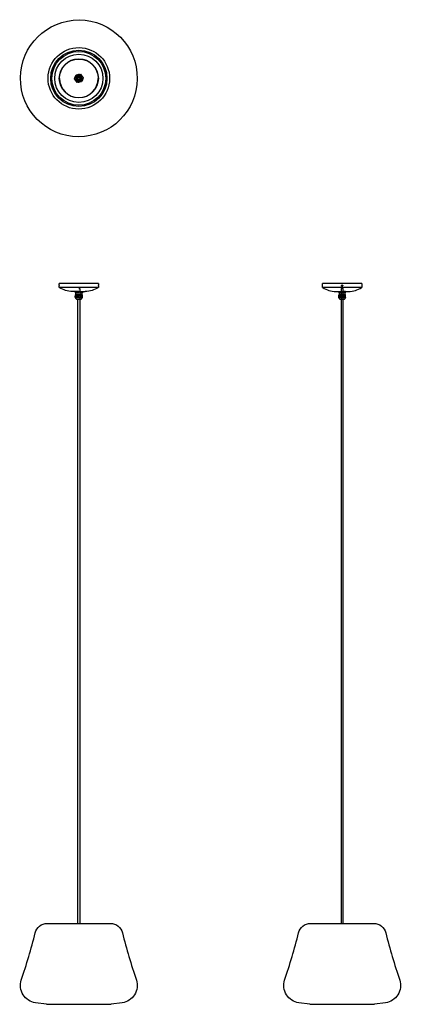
# Model space of a CAD drawing. Extents: x -2 to 1184, y 0 to 3058.
import ezdxf

# ---------------------------------------------------------------- set-up
doc = ezdxf.new("R2010")
doc.units = 0
doc.header["$MEASUREMENT"] = 0
doc.layers.add('MAKE2D$VISIBILE$CURVE', color=7, linetype='CONTINUOUS')

msp = doc.modelspace()

# ---------------------------------------------------------------- linework, layer by layer
at = {"layer": 'MAKE2D$VISIBILE$CURVE', "color": 7}
for p, q in [((120.8, 2876), (120.8, 2873.9)), ((121.5, 2875.1), (121.5, 2876)), ((121.5, 2874.6), (121.5, 2875.1)), ((167.7, 2874.6), (170.5, 2880.9)), ((170.5, 2880.9), (173.3, 2887.3)), ((173.3, 2887.3), (180.2, 2888)), ((180.2, 2888), (187.1, 2888.7)), ((187.1, 2888.7), (191.2, 2883.1)), ((191.2, 2883.1), (195.2, 2877.4)), ((195.2, 2877.4), (192.4, 2871.1)), ((241.5, 2875.1), (241.4, 2873.9)), ((241.5, 2876), (241.5, 2875.4)), ((242.1, 2874.5), (242.2, 2875.1)), ((242.2, 2875.2), (242.2, 2876)), ((171.7, 2869), (167.7, 2874.6)), ((175.8, 2863.4), (171.7, 2869)), ((182.7, 2864.1), (175.8, 2863.4)), ((189.6, 2864.8), (182.7, 2864.1)), ((192.4, 2871.1), (189.6, 2864.8)), ((242.2, 2239.1), (120.8, 2239.1)), ((120.8, 2234.2), (120.8, 2239.1)), ((120.8, 2234.2), (120.8, 2232.1)), ((242.1, 2232.1), (242.2, 2234.2)), ((242.2, 2239.1), (242.2, 2234.2)), ((939.1, 2226.7), (939.1, 2239.1)), ((999.8, 2239.1), (939.1, 2239.1)), ((1060.5, 2239.1), (999.8, 2239.1)), ((1060.5, 2239.1), (1060.5, 2226.7)), ((120.8, 2230), (120.8, 2232.1)), ((120.8, 2226.7), (120.8, 2230)), ((181.5, 2226.7), (120.8, 2226.7)), ((178.2, 2214.1), (161.5, 2214.1)), ((170.4, 2213), (170.4, 2210.3)), ((171.5, 2213.9), (172, 2213.9)), ((171.5, 2213.1), (172.8, 2213.1)), ((172.2, 2209.6), (171.5, 2209.6)), ((171.6, 2200.1), (171.6, 2203.8)), ((171.6, 2203), (172.8, 2203)), ((171.6, 2201.5), (171.6, 2203)), ((172.8, 2202.8), (171.6, 2202.8)), ((171.6, 2201.7), (171.6, 2202.8)), ((171.6, 2202.6), (171.7, 2202.6)), ((171.6, 2202.3), (171.6, 2202.6)), ((171.6, 2202.6), (171.6, 2202.3)), ((171.6, 2202.6), (171.6, 2202.6)), ((171.6, 2201.7), (171.6, 2202.6)), ((171.6, 2202.3), (171.6, 2202.3)), ((171.6, 2202.2), (171.6, 2201.7)), ((171.6, 2202.2), (171.6, 2202.2)), ((171.6, 2201.9), (171.6, 2202.2)), ((171.7, 2201.9), (171.6, 2201.9)), ((171.7, 2202.6), (171.7, 2202)), ((171.7, 2202.6), (171.7, 2202.6)), ((171.7, 2201.9), (171.7, 2202.6)), ((171.7, 2202.6), (171.7, 2201.9)), ((171.7, 2202), (171.8, 2202)), ((171.8, 2201.9), (171.7, 2201.9)), ((171.8, 2202.6), (171.8, 2202.6)), ((171.8, 2201.9), (171.8, 2202.6)), ((171.8, 2202.6), (172.1, 2202.6)), ((171.8, 2201.9), (171.8, 2202.6)), ((171.8, 2202), (171.8, 2202.6)), ((171.8, 2202.6), (171.8, 2201.9)), ((171.9, 2201.9), (171.8, 2201.9)), ((171.9, 2204.1), (172.3, 2204.1)), ((171.9, 2202.5), (171.9, 2202.5)), ((171.9, 2201.9), (171.9, 2202.5)), ((171.9, 2202.5), (171.9, 2201.9)), ((172, 2201.9), (171.9, 2201.9)), ((172, 2213.9), (178.2, 2213.9)), ((172, 2202.5), (172, 2201.9)), ((172, 2202.5), (172, 2202.5)), ((172, 2201.9), (172, 2202.5)), ((172.1, 2201.9), (172, 2201.9)), ((172.1, 2202.6), (172.5, 2202.6)), ((172.1, 2202.6), (172.1, 2201.9)), ((172.1, 2201.9), (172.1, 2202.6)), ((172.2, 2201.9), (172.1, 2201.9)), ((172.2, 2204.1), (172.2, 2209.6)), ((172.2, 2202.8), (172.2, 2203)), ((172.2, 2202.5), (172.2, 2202.6)), ((172.2, 2202.5), (172.2, 2201.9)), ((172.2, 2202.5), (172.5, 2202.5)), ((172.3, 2202.5), (172.2, 2202.5)), ((172.3, 2204.1), (190.8, 2204.1)), ((172.3, 2201.9), (172.3, 2202.5)), ((172.4, 2201.9), (172.3, 2201.9)), ((172.4, 2202.5), (172.4, 2201.9)), ((172.4, 2201.9), (172.4, 2202.5)), ((172.4, 2202.5), (172.4, 2202.5)), ((172.5, 2201.9), (172.4, 2201.9)), ((172.5, 2202.6), (172.5, 2201.9)), ((172.6, 2201.9), (172.6, 2202.6)), ((172.6, 2202.6), (172.7, 2202.6)), ((172.6, 2202.5), (172.9, 2202.5)), ((172.7, 2201.9), (172.6, 2201.9)), ((172.7, 2202.6), (172.7, 2202.5)), ((172.7, 2202.5), (172.7, 2202.3)), ((172.7, 2202.5), (172.7, 2202.5)), ((172.7, 2202.3), (172.7, 2202.2)), ((172.7, 2202.3), (172.7, 2202.3)), ((172.7, 2202.2), (172.7, 2202)), ((172.7, 2202.2), (172.7, 2202.2)), ((172.7, 2202), (172.7, 2202)), ((172.7, 2202), (172.7, 2201.9)), ((172.8, 2213.1), (178.2, 2213.1)), ((172.8, 2209.6), (181.5, 2209.6)), ((172.8, 2203.5), (172.9, 2203.5)), ((172.8, 2203), (172.8, 2203.5)), ((172.8, 2201.9), (172.8, 2202.8)), ((173, 2201.9), (172.8, 2201.9)), ((172.9, 2203.5), (172.9, 2203)), ((172.9, 2203), (173, 2203)), ((172.9, 2202.8), (172.9, 2202)), ((173, 2202.8), (172.9, 2202.8)), ((172.9, 2202), (173, 2202)), ((173, 2202), (173, 2201.9)), ((173.2, 2202.5), (173.4, 2202.5)), ((175.2, 2213), (175.2, 2210.3)), ((176.6, 2213), (175.2, 2213)), ((176.6, 2210.3), (175.2, 2210.3)), ((178.2, 2213.1), (176.6, 2213)), ((176.6, 2213), (176.6, 2210.3)), ((178.2, 2213.9), (178.2, 2214.1)), ((181.5, 2214.1), (178.2, 2214.1)), ((178.2, 2213.9), (184.8, 2213.9)), ((178.2, 2213.1), (178.2, 2213.1)), ((178.6, 2202.5), (178.8, 2202.5)), ((181.5, 2203), (179.2, 2203)), ((183.3, 2202.8), (179.2, 2202.8)), ((179.3, 2201.7), (179.3, 2202.6)), ((179.3, 2202.6), (179.5, 2202.6)), ((179.3, 2202.5), (179.5, 2202.5)), ((179.5, 2202.6), (179.5, 2202.3)), ((179.5, 2202.3), (179.6, 2202.3)), ((179.6, 2202.2), (179.5, 2202.2)), ((179.5, 2201.7), (179.5, 2202.2)), ((179.6, 2202.3), (179.6, 2202.6)), ((179.6, 2202.6), (179.8, 2202.6)), ((179.6, 2202.5), (179.8, 2202.5)), ((179.6, 2201.9), (179.6, 2202.2)), ((179.8, 2201.9), (179.6, 2201.9)), ((179.8, 2202.6), (179.8, 2201.9)), ((180, 2201.9), (180, 2202.6)), ((180, 2202.6), (180.2, 2202.6)), ((180, 2202.5), (180.2, 2202.5)), ((180.5, 2201.9), (180, 2201.9)), ((180.2, 2202.6), (180.2, 2202)), ((180.2, 2202), (180.3, 2202)), ((180.3, 2202), (180.3, 2202.6)), ((180.3, 2202.6), (180.5, 2202.6)), ((180.3, 2202.5), (180.5, 2202.5)), ((180.5, 2202.6), (180.5, 2201.9)), ((180.7, 2201.9), (180.7, 2202.6)), ((180.7, 2202.6), (181.6, 2202.6)), ((180.7, 2202.5), (181.5, 2202.5)), ((180.9, 2201.9), (180.7, 2201.9)), ((180.9, 2202.5), (180.9, 2201.9)), ((181, 2202.5), (180.9, 2202.5)), ((181, 2201.9), (181, 2202.5)), ((181.3, 2201.9), (181, 2201.9)), ((181.3, 2202.5), (181.3, 2201.9)), ((181.4, 2202.5), (181.3, 2202.5)), ((181.4, 2201.9), (181.4, 2202.5)), ((181.6, 2201.9), (181.4, 2201.9)), ((242.2, 2226.7), (181.5, 2226.7)), ((184.8, 2223.1), (181.5, 2223.1)), ((181.5, 2223.1), (184.8, 2223.1)), ((181.5, 2214.1), (184.8, 2214.1)), ((181.5, 2213.1), (190.1, 2213.1)), ((181.5, 2203), (183.3, 2203)), ((181.5, 2202.5), (181.6, 2202.5)), ((181.6, 2202.6), (181.6, 2201.9)), ((181.8, 2201.9), (181.8, 2202.6)), ((181.8, 2202.6), (182.7, 2202.6)), ((181.8, 2202.5), (182.7, 2202.5)), ((182, 2201.9), (181.8, 2201.9)), ((182, 2202.5), (182, 2201.9)), ((182.1, 2202.5), (182, 2202.5)), ((182.1, 2201.9), (182.1, 2202.5)), ((182.3, 2201.9), (182.1, 2201.9)), ((182.3, 2202.5), (182.3, 2201.9)), ((182.5, 2202.5), (182.3, 2202.5)), ((182.5, 2201.9), (182.5, 2202.5)), ((182.7, 2201.9), (182.5, 2201.9)), ((182.7, 2202.6), (182.7, 2201.9)), ((182.8, 2201.9), (182.8, 2202.6)), ((182.8, 2202.6), (183.2, 2202.6)), ((182.8, 2202.5), (183.6, 2202.5)), ((183.2, 2201.9), (182.8, 2201.9)), ((183.1, 2202.5), (183.1, 2202.3)), ((183.2, 2202.5), (183.1, 2202.5)), ((183.1, 2202.3), (183.2, 2202.3)), ((183.1, 2202.2), (183.1, 2202)), ((183.2, 2202.2), (183.1, 2202.2)), ((183.1, 2202), (183.2, 2202)), ((183.2, 2202.6), (183.2, 2202.5)), ((183.2, 2202.3), (183.2, 2202.2)), ((183.2, 2202), (183.2, 2201.9)), ((183.3, 2203.5), (183.6, 2203.5)), ((183.3, 2203), (183.3, 2203.5)), ((183.3, 2201.9), (183.3, 2202.8)), ((183.7, 2201.9), (183.3, 2201.9)), ((183.6, 2203.5), (183.6, 2203)), ((183.6, 2203), (183.7, 2203)), ((183.6, 2202.8), (183.6, 2202)), ((183.7, 2202.8), (183.6, 2202.8)), ((183.6, 2202), (183.7, 2202)), ((183.7, 2202), (183.7, 2201.9)), ((184.2, 2202.5), (184.4, 2202.5)), ((184.8, 2223.1), (184.8, 251.5)), ((184.8, 2214.1), (201.5, 2214.1)), ((184.8, 2213.9), (191.5, 2213.9)), ((184.8, 2209.9), (186.3, 2210.3)), ((187.7, 2213), (186.3, 2213)), ((186.3, 2213), (186.3, 2210.3)), ((186.3, 2210.3), (187.7, 2210.3)), ((187.7, 2213), (187.7, 2210.3)), ((189.7, 2202.8), (189.8, 2202.8)), ((190, 2202.8), (189.8, 2202.8)), ((190, 2203), (191.3, 2203)), ((191.3, 2202.8), (190, 2202.8)), ((190, 2201.7), (190, 2202.6)), ((190, 2202.6), (190.1, 2202.6)), ((190, 2202.5), (190.1, 2202.5)), ((190.1, 2213.1), (191.5, 2213.1)), ((190.8, 2209.6), (190.1, 2209.6)), ((190.1, 2202.3), (190.1, 2202.6)), ((190.1, 2202.6), (190.1, 2202.3)), ((190.1, 2202.6), (190.3, 2202.6)), ((190.1, 2202.5), (190.3, 2202.5)), ((190.1, 2202.3), (190.1, 2202.3)), ((190.1, 2202.2), (190.1, 2201.7)), ((190.1, 2202.2), (190.1, 2202.2)), ((190.1, 2201.9), (190.1, 2202.2)), ((190.3, 2201.9), (190.1, 2201.9)), ((190.3, 2201.9), (190.3, 2202.6)), ((190.3, 2202.6), (190.3, 2201.9)), ((190.3, 2202.6), (190.4, 2202.6)), ((190.3, 2202.5), (190.4, 2202.5)), ((190.6, 2201.9), (190.3, 2201.9)), ((190.4, 2202.6), (190.4, 2202)), ((190.4, 2202), (190.5, 2202)), ((190.5, 2202), (190.5, 2202.6)), ((190.5, 2202.6), (190.6, 2202.6)), ((190.5, 2202.5), (190.6, 2202.5)), ((190.6, 2202.6), (190.9, 2202.6)), ((190.6, 2201.9), (190.6, 2202.6)), ((190.6, 2202.6), (190.6, 2201.9)), ((190.6, 2202.5), (190.8, 2202.5)), ((190.7, 2201.9), (190.6, 2201.9)), ((190.7, 2201.9), (190.7, 2202.5)), ((190.7, 2202.5), (190.7, 2201.9)), ((190.7, 2202.5), (190.7, 2202.5)), ((190.8, 2201.9), (190.7, 2201.9)), ((191.5, 2209.6), (190.8, 2209.6)), ((190.8, 2209.6), (190.8, 2204.1)), ((190.8, 2204.1), (191.1, 2204.1)), ((190.8, 2203), (190.8, 2202.8)), ((190.8, 2202.6), (190.8, 2202.5)), ((190.8, 2202.5), (190.8, 2201.9)), ((190.9, 2202.5), (190.8, 2202.5)), ((190.9, 2202.6), (190.9, 2201.9)), ((190.9, 2201.9), (190.9, 2202.5)), ((190.9, 2201.9), (190.9, 2201.9)), ((191, 2202.6), (191.2, 2202.6)), ((191, 2201.9), (191, 2202.6)), ((191, 2202.5), (191, 2201.9)), ((191.1, 2202.5), (191, 2202.5)), ((191, 2201.9), (191, 2201.9)), ((191.1, 2201.9), (191.1, 2202.5)), ((191.1, 2202.5), (191.1, 2201.9)), ((191.1, 2202.5), (191.1, 2202.5)), ((191.1, 2201.9), (191.1, 2202.5)), ((191.1, 2201.9), (191.1, 2201.9)), ((191.2, 2201.9), (191.1, 2201.9)), ((191.2, 2202.6), (191.3, 2202.6)), ((191.2, 2201.9), (191.2, 2202.6)), ((191.2, 2202.6), (191.2, 2201.9)), ((191.2, 2202.5), (191.2, 2202.3)), ((191.3, 2202.5), (191.2, 2202.5)), ((191.2, 2202.3), (191.3, 2202.3)), ((191.2, 2202.2), (191.2, 2202)), ((191.3, 2202.2), (191.2, 2202.2)), ((191.2, 2202), (191.3, 2202)), ((191.3, 2201.9), (191.2, 2201.9)), ((191.3, 2203.5), (191.3, 2203)), ((191.3, 2203.5), (191.3, 2203.5)), ((191.3, 2203), (191.3, 2203.5)), ((191.3, 2203), (191.3, 2201.5)), ((191.3, 2203), (191.3, 2203)), ((191.3, 2202.8), (191.3, 2202)), ((191.3, 2202.8), (191.3, 2202.8)), ((191.3, 2201.7), (191.3, 2202.8)), ((191.3, 2201.9), (191.3, 2202.8)), ((191.3, 2202.6), (191.3, 2202.5)), ((191.3, 2202.3), (191.3, 2202.2)), ((191.3, 2202), (191.3, 2201.9)), ((191.3, 2202), (191.3, 2201.9)), ((191.3, 2202), (191.3, 2202)), ((191.3, 2201.9), (191.3, 2201.9)), ((191.4, 2203.8), (191.4, 2200.1)), ((192.6, 2210.3), (191.5, 2209.6)), ((192.6, 2213), (192.5, 2213)), ((192.5, 2213), (192.5, 2210.3)), ((192.5, 2213), (192.6, 2213)), ((192.5, 2210.3), (192.6, 2210.3)), ((192.6, 2213), (192.6, 2210.3)), ((242.1, 2232.1), (242.2, 2230)), ((242.2, 2230), (242.2, 2226.7)), ((999.8, 2226.7), (939.1, 2226.7)), ((979.8, 2214.1), (996.5, 2214.1)), ((989.8, 2213.9), (996.5, 2213.9)), ((989.8, 2213.1), (994.8, 2213.1)), ((989.8, 2213.1), (989.8, 2213)), ((990.6, 2213), (989.8, 2213)), ((989.8, 2213), (989.8, 2210.3)), ((989.8, 2209.6), (989.8, 2210.3)), ((989.8, 2210.3), (990.6, 2210.3)), ((990.5, 2209.6), (989.8, 2209.6)), ((996.8, 2203.8), (989.9, 2203.8)), ((989.9, 2203.8), (989.9, 2203)), ((989.9, 2203), (990.1, 2203)), ((990.1, 2202.8), (989.9, 2202.8)), ((989.9, 2202.6), (989.9, 2202.8)), ((989.9, 2202.6), (989.9, 2201.9)), ((989.9, 2202.6), (990, 2202.6)), ((989.9, 2202.6), (989.9, 2202.6)), ((989.9, 2202.6), (989.9, 2202.6)), ((989.9, 2201.9), (989.9, 2202.6)), ((989.9, 2201.9), (989.9, 2202.6)), ((989.9, 2202.5), (989.9, 2202.5)), ((989.9, 2202.5), (989.9, 2202.5)), ((989.9, 2201.9), (989.9, 2202.5)), ((989.9, 2202.5), (989.9, 2202.5)), ((989.9, 2201.9), (989.9, 2202.5)), ((989.9, 2202.5), (989.9, 2201.9)), ((989.9, 2201.9), (989.9, 2202.5)), ((989.9, 2202.5), (989.9, 2201.9)), ((989.9, 2202.5), (989.9, 2201.9)), ((989.9, 2201.9), (989.9, 2201.9)), ((990, 2201.9), (989.9, 2201.9)), ((989.9, 2201.9), (989.9, 2201.9)), ((989.9, 2201.7), (989.9, 2201.9)), ((989.9, 2201.9), (989.9, 2201.9)), ((989.9, 2201.9), (989.9, 2201.9)), ((989.9, 2201.9), (989.9, 2201.9)), ((990, 2202.6), (990.1, 2202.6)), ((990, 2202.6), (990, 2202.6)), ((990, 2201.9), (990, 2202.6)), ((990, 2202), (990, 2202.6)), ((990, 2202.6), (990, 2202)), ((990, 2201.9), (990, 2202.6)), ((990, 2202.6), (990, 2202.5)), ((990, 2202.6), (990, 2202)), ((990.1, 2202.5), (990, 2202.5)), ((990, 2202.5), (990, 2202.5)), ((990, 2202.5), (990, 2201.9)), ((990, 2202.5), (990, 2202.3)), ((990, 2202.5), (990, 2201.9)), ((990, 2201.9), (990, 2202.5)), ((990, 2202.3), (990.1, 2202.3)), ((990.1, 2202.2), (990, 2202.2)), ((990, 2202.2), (990, 2202)), ((990, 2202), (990.1, 2202)), ((990, 2202), (990, 2202)), ((990, 2202), (990, 2201.9)), ((990.1, 2201.9), (990, 2201.9)), ((990, 2201.9), (990, 2201.9)), ((990, 2201.9), (990, 2201.9)), ((990, 2201.9), (990, 2201.9)), ((990.1, 2203.5), (990.1, 2203)), ((990.1, 2203.5), (990.1, 2203.5)), ((990.1, 2203), (990.1, 2203.5)), ((990.1, 2203), (990.2, 2203)), ((990.1, 2202.3), (990.1, 2202.8)), ((990.1, 2202.8), (990.1, 2202.8)), ((990.1, 2202.8), (990.1, 2202.6)), ((990.2, 2202.8), (990.1, 2202.8)), ((990.1, 2202.6), (990.1, 2202)), ((990.1, 2202.6), (990.1, 2202.6)), ((990.1, 2202.6), (990.1, 2202.5)), ((990.1, 2202.6), (990.1, 2202.5)), ((990.1, 2202.6), (990.1, 2202.3)), ((990.1, 2202.5), (990.1, 2202.3)), ((990.1, 2202.2), (990.1, 2202.3)), ((990.1, 2202.3), (990.1, 2202.2)), ((990.1, 2202.3), (990.1, 2202.2)), ((990.1, 2202.3), (990.1, 2202.3)), ((990.1, 2201.9), (990.1, 2202.2)), ((990.1, 2202.2), (990.1, 2202)), ((990.1, 2201.9), (990.1, 2202.2)), ((990.1, 2202.2), (990.1, 2202.2)), ((990.1, 2202), (990.1, 2201.9)), ((990.1, 2202), (990.1, 2201.9)), ((990.1, 2202), (990.2, 2202)), ((990.1, 2201.9), (990.1, 2201.9)), ((990.2, 2201.9), (990.1, 2201.9)), ((990.2, 2204.1), (990.5, 2204.1)), ((990.2, 2202), (990.2, 2201.9)), ((990.5, 2209.6), (990.5, 2204.1)), ((990.5, 2204.1), (1002.8, 2204.1)), ((990.6, 2213), (990.6, 2210.3)), ((994.1, 2202.5), (994.3, 2202.5)), ((994.7, 2203), (998.6, 2203)), ((998.6, 2202.8), (994.7, 2202.8)), ((994.7, 2202.5), (994.7, 2202.6)), ((994.7, 2202.6), (994.9, 2202.6)), ((994.7, 2201.7), (994.7, 2202.5)), ((994.7, 2202.5), (994.9, 2202.5)), ((996.5, 2213.1), (994.8, 2213.1)), ((994.8, 2213.1), (996.5, 2213.1)), ((1004.8, 2209.6), (994.8, 2209.6)), ((994.9, 2202.6), (994.9, 2202.5)), ((994.9, 2202.5), (994.9, 2202.3)), ((994.9, 2202.3), (995.1, 2202.3)), ((994.9, 2202.2), (994.9, 2201.7)), ((995.1, 2202.2), (994.9, 2202.2)), ((995.1, 2202.5), (995.1, 2202.6)), ((995.1, 2202.6), (995.3, 2202.6)), ((995.1, 2202.5), (995.3, 2202.5)), ((995.1, 2202.3), (995.1, 2202.5)), ((995.1, 2201.9), (995.1, 2202.2)), ((995.3, 2201.9), (995.1, 2201.9)), ((995.3, 2202.6), (995.3, 2202.5)), ((995.3, 2202.5), (995.3, 2201.9)), ((995.4, 2202.5), (995.4, 2202.6)), ((995.4, 2202.6), (995.6, 2202.6)), ((995.4, 2202.5), (995.6, 2202.5)), ((995.4, 2201.9), (995.4, 2202.5)), ((995.9, 2201.9), (995.4, 2201.9)), ((995.6, 2202.6), (995.6, 2202.5)), ((995.6, 2202.5), (995.6, 2202)), ((995.6, 2202), (995.7, 2202)), ((995.7, 2202.5), (995.7, 2202.6)), ((995.7, 2202.6), (995.9, 2202.6)), ((995.7, 2202.5), (995.9, 2202.5)), ((995.7, 2202), (995.7, 2202.5)), ((995.9, 2202.6), (995.9, 2202.5)), ((995.9, 2202.5), (995.9, 2201.9)), ((996, 2202.6), (996.9, 2202.6)), ((996, 2202.5), (996, 2202.6)), ((996, 2202.5), (996.2, 2202.5)), ((996, 2201.9), (996, 2202.5)), ((996.2, 2201.9), (996, 2201.9)), ((996.2, 2202.5), (996.2, 2201.9)), ((996.2, 2202.5), (996.3, 2202.5)), ((996.3, 2202.5), (996.2, 2202.5)), ((996.3, 2201.9), (996.3, 2202.5)), ((996.3, 2202.5), (996.5, 2202.5)), ((996.5, 2201.9), (996.3, 2201.9)), ((996.5, 2223.1), (996.5, 251.5)), ((1003.1, 2223.1), (996.5, 2223.1)), ((996.5, 2214.1), (999.8, 2214.1)), ((996.5, 2213.9), (1002.9, 2213.9)), ((996.5, 2213.1), (996.5, 2213.1)), ((996.5, 2202.5), (996.9, 2202.5)), ((996.6, 2201.9), (996.5, 2201.9)), ((996.6, 2202.5), (996.6, 2201.9)), ((996.6, 2202.5), (996.6, 2202.5)), ((996.7, 2202.5), (996.6, 2202.5)), ((996.7, 2202.5), (996.7, 2202.5)), ((996.7, 2201.9), (996.7, 2202.5)), ((996.9, 2201.9), (996.7, 2201.9)), ((996.9, 2202.6), (996.9, 2201.9)), ((997, 2201.9), (997, 2202.6)), ((997, 2202.6), (998, 2202.6)), ((997, 2202.5), (998, 2202.5)), ((997.3, 2201.9), (997, 2201.9)), ((997.3, 2202.5), (997.3, 2201.9)), ((997.3, 2202.5), (997.3, 2202.5)), ((997.4, 2202.5), (997.3, 2202.5)), ((997.4, 2202.5), (997.4, 2202.5)), ((997.4, 2201.9), (997.4, 2202.5)), ((997.6, 2201.9), (997.4, 2201.9)), ((997.6, 2202.5), (997.6, 2201.9)), ((997.6, 2202.5), (997.6, 2202.5)), ((997.7, 2202.5), (997.6, 2202.5)), ((997.7, 2202.5), (997.7, 2202.5)), ((997.7, 2201.9), (997.7, 2202.5)), ((998, 2201.9), (997.7, 2201.9)), ((998.1, 2231), (997.9, 2231.3)), ((998, 2202.6), (998, 2201.9)), ((998.3, 2230.7), (998.1, 2231)), ((998.1, 2201.9), (998.1, 2202.6)), ((998.1, 2202.6), (998.4, 2202.6)), ((998.1, 2202.5), (998.8, 2202.5)), ((998.4, 2201.9), (998.1, 2201.9)), ((998.6, 2230.4), (998.3, 2230.7)), ((998.3, 2202.5), (998.3, 2202.3)), ((998.3, 2202.5), (998.3, 2202.5)), ((998.4, 2202.5), (998.3, 2202.5)), ((998.3, 2202.3), (998.4, 2202.3)), ((998.3, 2202.2), (998.3, 2202)), ((998.4, 2202.2), (998.3, 2202.2)), ((998.3, 2202), (998.4, 2202)), ((998.4, 2202.6), (998.4, 2202.5)), ((998.4, 2202.3), (998.4, 2202.2)), ((998.4, 2202), (998.4, 2201.9)), ((998.6, 2203.5), (998.8, 2203.5)), ((998.6, 2203), (998.6, 2203.5)), ((998.6, 2201.9), (998.6, 2202.8)), ((998.9, 2201.9), (998.6, 2201.9)), ((999, 2230.2), (998.7, 2230.4)), ((998.8, 2203.5), (998.8, 2203)), ((998.8, 2203), (998.9, 2203)), ((998.8, 2202.8), (998.8, 2202)), ((998.9, 2202.8), (998.8, 2202.8)), ((998.8, 2202), (998.9, 2202)), ((998.9, 2202), (998.9, 2201.9)), ((999.8, 2230), (999, 2230.2)), ((999, 2213), (999, 2210.3)), ((1000.6, 2213), (999, 2213)), ((999, 2210.3), (1000.6, 2210.3)), ((999.4, 2202.5), (999.7, 2202.5)), ((1060.5, 2226.7), (999.8, 2226.7)), ((999.8, 2214.1), (1003.1, 2214.1)), ((1000.6, 2213), (1000.6, 2210.3)), ((1001.9, 2232.1), (1001.8, 2231.3)), ((1002.8, 2204.1), (1005.8, 2204.1)), ((1002.9, 2213.9), (1003.1, 2213.9)), ((1003.1, 251.5), (1003.1, 2223.1)), ((1003.1, 2214.1), (1019.8, 2214.1)), ((1003.1, 2213.9), (1009.8, 2213.9)), ((1009.8, 2213.9), (1003.1, 2213.9)), ((1003.1, 2213.1), (1004.8, 2213.1)), ((1004.8, 2213.1), (1003.1, 2213.1)), ((1003.1, 2203.8), (1009.7, 2203.8)), ((1004.8, 2213.1), (1009.1, 2213.1)), ((1009.1, 2209.6), (1004.8, 2209.6)), ((1005.8, 2204.1), (1006.3, 2204.1)), ((1005.8, 2202.5), (1005.8, 2202.5)), ((1006.3, 2202.8), (1006.2, 2202.8)), ((1006.3, 2204.1), (1009.1, 2204.1)), ((1006.3, 2203), (1008.8, 2203)), ((1008.8, 2202.8), (1006.3, 2202.8)), ((1006.3, 2202.5), (1006.3, 2202.6)), ((1006.3, 2202.6), (1006.5, 2202.6)), ((1006.3, 2202.5), (1006.5, 2202.5)), ((1006.3, 2201.7), (1006.3, 2202.5)), ((1006.5, 2202.6), (1006.5, 2202.5)), ((1006.5, 2202.5), (1006.5, 2202.3)), ((1006.5, 2202.3), (1006.6, 2202.3)), ((1006.5, 2202.2), (1006.5, 2201.7)), ((1006.6, 2202.2), (1006.5, 2202.2)), ((1006.6, 2202.5), (1006.6, 2202.6)), ((1006.6, 2202.6), (1006.8, 2202.6)), ((1006.6, 2202.5), (1006.8, 2202.5)), ((1006.6, 2202.3), (1006.6, 2202.5)), ((1006.6, 2201.9), (1006.6, 2202.2)), ((1006.8, 2201.9), (1006.6, 2201.9)), ((1006.8, 2202.6), (1006.8, 2202.5)), ((1006.8, 2202.5), (1006.8, 2201.9)), ((1006.9, 2202.5), (1006.9, 2202.6)), ((1006.9, 2202.6), (1007, 2202.6)), ((1006.9, 2202.5), (1007, 2202.5)), ((1006.9, 2201.9), (1006.9, 2202.5)), ((1007.3, 2201.9), (1006.9, 2201.9)), ((1007, 2202.6), (1007, 2202.5)), ((1007, 2202.5), (1007, 2202)), ((1007, 2202), (1007.1, 2202)), ((1007.1, 2202.5), (1007.1, 2202.6)), ((1007.1, 2202.6), (1007.3, 2202.6)), ((1007.1, 2202.5), (1007.3, 2202.5)), ((1007.1, 2202), (1007.1, 2202.5)), ((1007.3, 2202.5), (1007.3, 2202.6)), ((1007.3, 2202.6), (1007.9, 2202.6)), ((1007.3, 2202.6), (1007.3, 2202.5)), ((1007.3, 2202.5), (1007.3, 2201.9)), ((1007.3, 2202.5), (1007.5, 2202.5)), ((1007.3, 2201.9), (1007.3, 2202.5)), ((1007.5, 2201.9), (1007.3, 2201.9)), ((1007.5, 2202.5), (1007.5, 2201.9)), ((1007.5, 2202.5), (1007.6, 2202.5)), ((1007.6, 2202.5), (1007.5, 2202.5)), ((1007.6, 2201.9), (1007.6, 2202.5)), ((1007.6, 2202.5), (1007.7, 2202.5)), ((1007.7, 2201.9), (1007.6, 2201.9)), ((1007.7, 2202.5), (1007.7, 2201.9)), ((1007.7, 2202.5), (1007.8, 2202.5)), ((1007.8, 2202.5), (1007.7, 2202.5)), ((1007.8, 2201.9), (1007.8, 2202.5)), ((1007.8, 2202.5), (1007.9, 2202.5)), ((1007.9, 2201.9), (1007.8, 2201.9)), ((1007.9, 2202.6), (1007.9, 2202.5)), ((1007.9, 2202.5), (1007.9, 2201.9)), ((1008, 2202.5), (1008, 2202.6)), ((1008, 2202.6), (1008.5, 2202.6)), ((1008, 2202.5), (1008.1, 2202.5)), ((1008, 2201.9), (1008, 2202.5)), ((1008.1, 2201.9), (1008, 2201.9)), ((1008.1, 2202.5), (1008.1, 2201.9)), ((1008.1, 2202.5), (1008.2, 2202.5)), ((1008.2, 2202.5), (1008.1, 2202.5)), ((1008.2, 2201.9), (1008.2, 2202.5)), ((1008.2, 2202.5), (1008.3, 2202.5)), ((1008.3, 2201.9), (1008.2, 2201.9)), ((1008.3, 2202.5), (1008.3, 2201.9)), ((1008.3, 2202.5), (1008.4, 2202.5)), ((1008.4, 2202.5), (1008.3, 2202.5)), ((1008.4, 2201.9), (1008.4, 2202.5)), ((1008.4, 2202.5), (1008.5, 2202.5)), ((1008.5, 2201.9), (1008.4, 2201.9)), ((1008.5, 2202.6), (1008.5, 2202.5)), ((1008.5, 2202.5), (1008.5, 2201.9)), ((1008.6, 2202.5), (1008.6, 2202.6)), ((1008.6, 2202.6), (1008.7, 2202.6)), ((1008.6, 2202.5), (1008.7, 2202.5)), ((1008.6, 2201.9), (1008.6, 2202.5)), ((1008.7, 2201.9), (1008.6, 2201.9)), ((1008.7, 2202.6), (1008.7, 2202.5)), ((1008.7, 2202.5), (1008.7, 2202.3)), ((1008.7, 2202.5), (1008.8, 2202.5)), ((1008.7, 2202.5), (1008.7, 2202.5)), ((1008.7, 2202.3), (1008.7, 2202.2)), ((1008.7, 2202.3), (1008.7, 2202.3)), ((1008.7, 2202.2), (1008.7, 2202)), ((1008.7, 2202.2), (1008.7, 2202.2)), ((1008.7, 2202), (1008.7, 2202)), ((1008.7, 2202), (1008.7, 2201.9)), ((1008.8, 2203.5), (1008.9, 2203.5)), ((1008.8, 2203), (1008.8, 2203.5)), ((1008.8, 2202.5), (1008.8, 2202.8)), ((1008.8, 2202.5), (1008.9, 2202.5)), ((1008.8, 2201.9), (1008.8, 2202.5)), ((1008.9, 2201.9), (1008.8, 2201.9)), ((1008.9, 2203.5), (1008.9, 2203)), ((1008.9, 2203), (1008.9, 2203)), ((1008.9, 2202.8), (1008.9, 2202.5)), ((1008.9, 2202.8), (1008.9, 2202.8)), ((1008.9, 2202.5), (1008.9, 2202)), ((1008.9, 2202), (1008.9, 2201.9)), ((1008.9, 2202), (1008.9, 2202)), ((1009, 2213), (1009, 2210.3)), ((1009, 2213), (1009.8, 2213)), ((1009, 2210.3), (1009.8, 2210.3)), ((1009.1, 2213.1), (1009.8, 2213.1)), ((1009.1, 2204.1), (1009.1, 2209.6)), ((1009.8, 2209.6), (1009.1, 2209.6)), ((1009.1, 2204.1), (1009.3, 2204.1)), ((1009.1, 2202.8), (1009.1, 2202.8)), ((1009.1, 2202.8), (1009.1, 2202.8)), ((1009.1, 2202.8), (1009.1, 2202.7)), ((1009.1, 2202.5), (1009.1, 2202.8)), ((1009.1, 2202.7), (1009.1, 2202.7)), ((1009.1, 2202.7), (1009.2, 2202.7)), ((1009.1, 2202.5), (1009.1, 2202.5)), ((1009.2, 2202.7), (1009.2, 2202.6)), ((1009.2, 2202.6), (1009.2, 2202.6)), ((1009.2, 2202.6), (1009.2, 2202.6)), ((1009.2, 2202.6), (1009.2, 2202.6)), ((1009.2, 2202.6), (1009.2, 2202.5)), ((1009.2, 2202.5), (1009.2, 2202.5)), ((1009.2, 2202.5), (1009.2, 2202.4)), ((1009.2, 2202.4), (1009.2, 2202.4)), ((1009.2, 2202.4), (1009.2, 2202.3)), ((1009.2, 2202.3), (1009.2, 2202.3)), ((1009.2, 2202.3), (1009.2, 2202.2)), ((1009.2, 2202.2), (1009.2, 2202.1)), ((1009.2, 2202.1), (1009.2, 2202.1)), ((1009.2, 2202.1), (1009.2, 2202.1)), ((1009.2, 2202.1), (1009.2, 2202)), ((1009.2, 2202), (1009.2, 2202)), ((1009.2, 2202), (1009.2, 2202)), ((1009.2, 2202), (1009.2, 2201.9)), ((1009.2, 2201.9), (1009.2, 2201.9)), ((1009.2, 2201.9), (1009.2, 2201.9)), ((1009.3, 2204.1), (1009.4, 2204.1)), ((1009.7, 2200.1), (1009.7, 2203.8)), ((1009.8, 2213), (1009.8, 2213.1)), ((1009.8, 2210.3), (1009.8, 2213)), ((1009.8, 2209.6), (1009.8, 2210.3)), ((170.4, 2196.3), (170.4, 2199.8)), ((170.4, 2196.3), (170.4, 2199.8)), ((170.4, 2199.8), (170.4, 2199.8)), ((171.5, 2196.1), (170.4, 2196.3)), ((170.4, 2196.3), (170.4, 2196.3)), ((171.5, 2200.1), (171.6, 2200.1)), ((171.5, 2196.1), (171.6, 2196.1)), ((171.5, 2194.4), (172, 2194.4)), ((171.6, 2201.7), (173, 2201.7)), ((171.6, 2201.7), (171.6, 2201.7)), ((171.8, 2201.7), (171.6, 2201.7)), ((171.6, 2201.7), (171.6, 2201.7)), ((173, 2201.5), (171.6, 2201.5)), ((171.6, 2201), (171.6, 2201.5)), ((171.6, 2201.5), (171.6, 2201)), ((171.6, 2201), (171.6, 2201)), ((171.6, 2196.1), (172.8, 2196.1)), ((171.6, 2194.9), (171.6, 2196.1)), ((171.6, 2194.9), (172, 2194.9)), ((171.8, 2201.7), (171.8, 2201.7)), ((171.8, 2201.7), (171.8, 2201.7)), ((172, 2194.9), (181.5, 2194.9)), ((172, 2194.9), (172, 2194.4)), ((172.8, 2200.1), (181.5, 2200.1)), ((172.8, 2196.1), (181.5, 2196.1)), ((174.3, 2190.6), (174.7, 2190.6)), ((174.7, 2190.6), (178.2, 2190.6)), ((176.6, 2199.8), (175.2, 2199.8)), ((175.2, 2196.3), (175.2, 2199.8)), ((176.6, 2196.3), (175.2, 2196.3)), ((176.6, 2196.3), (176.6, 2199.8)), ((178.2, 2190.6), (184.8, 2190.6)), ((178.2, 251.5), (178.2, 2190.6)), ((179.3, 2201.5), (179.3, 2201)), ((179.3, 2201), (179.5, 2201)), ((179.5, 2201.7), (183.7, 2201.7)), ((179.5, 2201.5), (179.5, 2201)), ((179.5, 2201.5), (181.5, 2201.5)), ((183.7, 2201.5), (181.5, 2201.5)), ((184.8, 2200), (181.5, 2200.1)), ((181.5, 2196.1), (190.1, 2196.1)), ((181.5, 2194.9), (191.4, 2194.9)), ((186.3, 2199.8), (184.8, 2200)), ((184.8, 2190.6), (188.6, 2190.6)), ((187.7, 2199.8), (186.3, 2199.8)), ((186.3, 2196.3), (186.3, 2199.8)), ((187.7, 2196.3), (186.3, 2196.3)), ((187.7, 2199.8), (187.7, 2196.3)), ((189.8, 2201.7), (189.7, 2201.8)), ((190, 2201.7), (189.8, 2201.7)), ((189.8, 2201.7), (189.8, 2201.7)), ((189.8, 2201.7), (189.9, 2201.7)), ((189.8, 2201.7), (189.8, 2201.7)), ((189.9, 2201.7), (190, 2201.7)), ((190, 2201.7), (190, 2201.7)), ((190, 2201), (190, 2201.5)), ((190.1, 2201), (190, 2201)), ((190.1, 2201.7), (191.3, 2201.7)), ((191.3, 2201.5), (190.1, 2201.5)), ((190.1, 2201.5), (190.1, 2201)), ((190.1, 2196.1), (191.4, 2196.1)), ((191.4, 2196.1), (190.1, 2196.1)), ((191.4, 2200.1), (191.5, 2200.1)), ((191.4, 2196.1), (191.4, 2194.9)), ((192.5, 2196.3), (192.5, 2199.8)), ((989.8, 2200.1), (989.9, 2200.1)), ((989.8, 2199.8), (989.8, 2200.1)), ((990.6, 2199.8), (989.8, 2199.8)), ((989.8, 2196.3), (989.8, 2199.8)), ((990.6, 2196.3), (989.8, 2196.3)), ((989.8, 2196.1), (989.8, 2196.3)), ((989.8, 2196.1), (989.9, 2196.1)), ((989.9, 2201.7), (990.2, 2201.7)), ((990.2, 2201.5), (989.9, 2201.5)), ((989.9, 2201.5), (989.9, 2200.1)), ((989.9, 2196.1), (994.8, 2196.1)), ((989.9, 2196.1), (989.9, 2194.9)), ((989.9, 2194.9), (1002.9, 2194.9)), ((990.2, 2201.7), (990.2, 2201.7)), ((990.6, 2199.8), (990.6, 2196.3)), ((992.7, 2190.6), (996.5, 2190.6)), ((994.8, 2201.7), (994.7, 2201.7)), ((994.7, 2201.7), (994.7, 2201.7)), ((994.8, 2201.7), (994.7, 2201.7)), ((994.8, 2201.7), (994.7, 2201.7)), ((994.7, 2201), (994.7, 2201.5)), ((994.9, 2201), (994.7, 2201)), ((994.8, 2201.7), (994.8, 2201.7)), ((1004.8, 2196.1), (994.8, 2196.1)), ((994.9, 2201.7), (996.5, 2201.7)), ((996.5, 2201.5), (994.9, 2201.5)), ((994.9, 2201.5), (994.9, 2201)), ((996.5, 2201.7), (998.9, 2201.7)), ((998.9, 2201.5), (996.5, 2201.5)), ((996.5, 2190.6), (1002, 2190.6)), ((1000.6, 2199.8), (999, 2199.8)), ((999, 2196.3), (999, 2199.8)), ((1000.6, 2196.3), (999, 2196.3)), ((1003.1, 2200), (1000.6, 2199.8)), ((1000.6, 2199.8), (1000.6, 2196.3)), ((1002, 2190.6), (1003.1, 2190.6)), ((1002.9, 2194.9), (1009.7, 2194.9)), ((1004.8, 2200.1), (1003.1, 2200)), ((1003.1, 2190.6), (1007, 2190.6)), ((1004.8, 2200.1), (1009.7, 2200.1)), ((1004.8, 2196.1), (1009.7, 2196.1)), ((1006.3, 2201.7), (1006.2, 2201.7)), ((1006.2, 2201.7), (1006.3, 2201.7)), ((1006.2, 2201.7), (1006.2, 2201.7)), ((1006.3, 2201.7), (1006.3, 2201.7)), ((1006.3, 2201), (1006.3, 2201.5)), ((1006.5, 2201), (1006.3, 2201)), ((1006.5, 2201.7), (1008.9, 2201.7)), ((1008.9, 2201.5), (1006.5, 2201.5)), ((1006.5, 2201.5), (1006.5, 2201)), ((1009, 2201.5), (1008.9, 2201.5)), ((1008.9, 2201.5), (1008.9, 2201.5)), ((1008.9, 2201.5), (1008.9, 2201.5)), ((1008.9, 2201.5), (1008.9, 2201.5)), ((1008.9, 2201.5), (1008.9, 2201.5)), ((1008.9, 2201.5), (1008.9, 2201.5)), ((1008.9, 2201.5), (1008.9, 2201.5)), ((1009.1, 2201.6), (1009, 2201.6)), ((1009, 2201.6), (1009, 2201.6)), ((1009, 2201.6), (1009, 2201.6)), ((1009, 2201.6), (1009, 2201.6)), ((1009, 2201.6), (1009, 2201.6)), ((1009, 2201.6), (1009, 2201.6)), ((1009, 2201.6), (1009, 2201.6)), ((1009, 2201.6), (1009, 2201.6)), ((1009, 2201.6), (1009, 2201.6)), ((1009, 2201.6), (1009, 2201.6)), ((1009, 2201.6), (1009, 2201.6)), ((1009, 2201.6), (1009, 2201.6)), ((1009, 2201.6), (1009, 2201.6)), ((1009, 2201.6), (1009, 2201.6)), ((1009, 2201.6), (1009, 2201.6)), ((1009, 2201.6), (1009, 2201.6)), ((1009, 2201.6), (1009, 2201.6)), ((1009, 2201.6), (1009, 2201.6)), ((1009, 2201.6), (1009, 2201.6)), ((1009, 2201.6), (1009, 2201.5)), ((1009, 2201.5), (1009, 2201.5)), ((1009, 2201.5), (1009, 2201.5)), ((1009, 2201.5), (1009, 2201.5)), ((1009, 2201.5), (1009, 2201.5)), ((1009, 2201.5), (1009, 2201.5)), ((1009, 2201.5), (1009, 2201.5)), ((1009, 2201.5), (1009, 2201.5)), ((1009, 2201.5), (1009, 2201.5)), ((1009, 2196.3), (1009, 2199.8)), ((1009, 2199.8), (1009.8, 2199.8)), ((1009.8, 2196.3), (1009, 2196.3)), ((1009.2, 2201.9), (1009.1, 2201.8)), ((1009.1, 2201.8), (1009.1, 2201.8)), ((1009.1, 2201.8), (1009.1, 2201.8)), ((1009.1, 2201.8), (1009.1, 2201.7)), ((1009.1, 2201.7), (1009.1, 2201.7)), ((1009.1, 2201.7), (1009.1, 2201.7)), ((1009.1, 2201.7), (1009.1, 2201.7)), ((1009.1, 2201.7), (1009.1, 2201.7)), ((1009.1, 2201.7), (1009.1, 2201.7)), ((1009.1, 2201.7), (1009.1, 2201.7)), ((1009.1, 2201.7), (1009.1, 2201.7)), ((1009.1, 2201.7), (1009.1, 2201.7)), ((1009.1, 2201.7), (1009.1, 2201.6)), ((1009.1, 2201.6), (1009.1, 2201.6)), ((1009.1, 2201.6), (1009.1, 2201.6)), ((1009.1, 2201.6), (1009.1, 2201.6)), ((1009.1, 2201.6), (1009.1, 2201.6)), ((1009.7, 2200.1), (1009.8, 2200.1)), ((1009.7, 2196.1), (1009.8, 2196.1)), ((1009.7, 2194.9), (1009.7, 2196.1)), ((1009.8, 2199.8), (1009.8, 2200.1)), ((1009.8, 2196.3), (1009.8, 2199.8)), ((1009.8, 2196.1), (1009.8, 2196.3)), ((83.4, 251.5), (279.5, 251.5)), ((279.5, 251.5), (279.5, 251.5)), ((901.7, 251.5), (999.2, 251.5)), ((996.5, 251.5), (1003.1, 251.5)), ((999.2, 251.5), (1097.9, 251.5)), ((81.5, 0), (46.8, 5)), ((81.5, 0), (281.5, 0)), ((316.1, 5), (281.5, 0)), ((281.5, 0), (281.5, 0)), ((899.8, 0), (865.2, 5)), ((899.8, 0), (999.2, 0)), ((999.2, 0), (1099.8, 0)), ((1134.5, 5), (1099.8, 0))]:
    msp.add_line(p, q, dxfattribs=at)
at = {"layer": 'MAKE2D$VISIBILE$CURVE', "color": 7, "extrusion": (0, 0, -1)}
for centre, radius, start, end in [((-181.5, 2876), 181.5, 0.3752, 180.3752), ((-181.5, 2876), 95.6, 0.3752, 180.3752), ((-181.5, 2876), 87.5, 270, 90), ((-181.5, 2876), 83.5, 270, 90), ((-181.5, 2876), 75, 270, 90), ((-181.5, 2876), 60.7, 360, 180), ((-181.5, 2876), 60, 0, 180), ((-181.5, 2876), 87.5, 90, 270), ((-181.5, 2876), 83.5, 90, 270), ((-181.5, 2876), 75, 90, 270), ((-181.5, 2876), 181.5, 180.3752, 0.3752), ((-181.5, 2876), 95.6, 180.3752, 0.3752), ((-181.5, 2876), 60.7, 180, 360), ((-181.5, 2876), 12, 324.1319, 24.1319), ((-181.5, 2876), 7.25, 270, 90), ((-181.5, 2876), 5.25, 342, 90), ((-181.5, 2876), 3.3, 270, 90), ((-181.5, 2876), 4.5, 62.5002, 242.5002), ((-181.5, 2876), 7.65, 90, 270), ((-181.5, 2876), 7.25, 90, 270), ((-181.5, 2876), 5.25, 90, 162), ((-181.5, 2876), 3.3, 90, 270), ((-181.5, 2876), 5.25, 162, 270), ((-181.5, 2876), 12, 144.1319, 204.1319), ((-181.5, 2876), 5.25, 270, 342), ((-181.5, 2876), 12, 204.1319, 264.1319), ((-999.8, 2232.1), 2.1, 360, 90), ((-999.8, 2232.1), 2.1, 90, 180), ((-161.5, 2288.5), 74.4, 270, 302.7873), ((-172.2, 2213.9), 0.75, 270.1067, 0), ((-171.9, 2203.8), 0.3, 0, 90), ((-172.7, 2193.2), 19.9, 90.1956, 97.1486), ((-172.7, 2215), 5.35, 241.7796, 268.6808), ((-172.5, 2202.3), 0.853, 120.9483, 239.0517), ((-181.6, 2229.3), 19.7, 270.4127, 284.6066), ((-179.2, 2202.3), 0.731, 269.4128, 73.7327), ((-181.3, 2133.9), 79.2, 90.0946, 93.5813), ((-183.7, 2202.3), 0.731, 90, 270), ((-190.4, 2202.3), 0.851, 300.5686, 59.131), ((-190.3, 2202.3), 0.636, 301.8428, 58.1573), ((-190, 2215), 5.35, 241.7796, 268.6808), ((-190, 2215), 5.4, 241.8378, 267.5984), ((-190.7, 2213.9), 0.75, 180, 270), ((-191.1, 2203.8), 0.3, 90, 180), ((-201.5, 2288.5), 74.4, 237.2127, 270), ((-241.3, 2226.7), 0.9, 180, 237.2127), ((-990.6, 2213.9), 0.75, 270, 0), ((-990.2, 2203.8), 0.3, 0, 90), ((-988.9, 2202.3), 1.45, 149.7172, 210.2828), ((-989.2, 2202.3), 1.15, 151.3722, 207.0532), ((-994.8, 2202.3), 0.721, 275.4554, 21.9925), ((-994.8, 2202.4), 0.64, 14.916, 87.8342), ((-994.8, 2202.3), 0.542, 276.6466, 28.4693), ((-994.7, 2202.3), 0.463, 22.8026, 88.3653), ((-994.7, 2224.5), 14.9, 253.2075, 269.4826), ((-999.8, 2232.1), 2.11, 337.5388, 359.9583), ((-999, 2202.3), 0.732, 88.0473, 271.9527), ((-1004.7, 2153.7), 59.4, 90.109, 94.1351), ((-1004.7, 2224.5), 14.9, 253.2075, 269.4826), ((-1006.4, 2202.3), 0.721, 340.655, 80.4483), ((-1006.3, 2202.3), 0.542, 335.3313, 79.6011), ((-1006.2, 2202.2), 0.447, 274.4123, 343.8638), ((-1006.4, 2202.2), 0.628, 274.6625, 349.5464), ((-1006.4, 2202.3), 0.554, 282.8247, 77.1753), ((-1008.9, 2202.8), 0.25, 102.9318, 169.7162), ((-1009.1, 2213.9), 0.751, 180.0868, 269.9128), ((-1009.4, 2203.8), 0.3, 90.0007, 180), ((-1059.6, 2226.7), 0.9, 180, 237.2127), ((-172.9, 2209.4), 13.3, 270.3216, 280.7664), ((-175.5, 2194.4), 4, 287.7304, 360), ((-181.6, 2147.6), 52.5, 84.5883, 89.8546), ((-181.6, 2248.6), 52.5, 270.1454, 275.4117), ((-190.2, 2209.4), 13.3, 270.3216, 280.7664), ((-187.4, 2194.4), 4, 180, 252.2696), ((-187.4, 2194.4), 4, 172.9783, 180), ((-993.9, 2194.4), 4, 360, 7.0217), ((-993.9, 2194.4), 4, 287.7304, 360), ((-994.9, 2235.5), 39.5, 270.1721, 276.2429), ((-1004.7, 2160.6), 39.5, 90.1721, 96.2429), ((-1005.7, 2194.4), 4, 180, 252.2696), ((-1005.7, 2194.4), 4, 172.9783, 180), ((-84, 212.5), 39, 13.4727, 89.1629), ((-279, 212.5), 39, 90.8371, 166.5273), ((-902.3, 212.5), 39, 13.4727, 89.1629), ((-1097.3, 212.5), 39, 90.8371, 166.5273), ((-54, 58.5), 54, 277.6061, 18.0888), ((-309, 58.5), 54, 161.9112, 262.3939), ((-872.3, 58.5), 54, 277.6061, 18.0888), ((-1127.3, 58.5), 54, 161.9112, 262.3939)]:
    msp.add_arc(centre, radius, start, end, dxfattribs=at)
at = {"layer": 'MAKE2D$VISIBILE$CURVE', "color": 7}
for centre, radius, start, end in [((181.5, 2876), 60, 180, 360), ((181.5, 2876), 12, 95.8681, 155.8681), ((181.5, 2876), 8.55, 90, 270), ((181.5, 2876), 7.65, 90, 270), ((181.5, 2876), 4.5, 117.4998, 297.4998), ((181.5, 2876), 12, 35.8681, 95.8681), ((181.5, 2876), 8.55, 270, 90), ((181.5, 2876), 12, 215.8681, 275.8681), ((999.8, 2232.1), 2.11, 90.0743, 112.4163), ((121.7, 2226.7), 0.9, 180, 237.2127), ((172.9, 2193.2), 19.9, 90.1956, 97.1486), ((172.6, 2202.3), 0.636, 301.8428, 58.1572), ((179.2, 2202.3), 0.731, 90, 270.5698), ((179.2, 2202.3), 0.541, 90.0058, 270.7644), ((183.7, 2202.3), 0.54, 270.006, 89.994), ((190.2, 2193.2), 19.9, 90.1956, 97.1486), ((190.2, 2215), 5.34, 241.7355, 268.7248), ((190.1, 2193.2), 19.9, 82.8514, 89.8044), ((940, 2226.7), 0.9, 180, 237.2127), ((979.8, 2288.5), 74.4, 237.2127, 270), ((989.2, 2202.3), 1.11, 330.8692, 29.1308), ((994.9, 2153.7), 59.4, 90.109, 94.1351), ((994.9, 2224.5), 14.9, 253.1812, 269.5089), ((999.8, 2232.1), 2.1, 180, 270), ((999, 2202.3), 0.541, 268.2372, 91.7628), ((999.8, 2232.1), 2.1, 270, 360), ((1004.9, 2224.5), 14.9, 253.1812, 269.5089), ((1008.8, 2202.5), 0.292, 357.3025, 67.706), ((1008.4, 2202.3), 0.739, 313.641, 20.8126), ((1019.8, 2288.5), 74.4, 270, 302.7873), ((172.9, 2186.8), 13.3, 90.3216, 100.7664), ((172.7, 2186.8), 13.3, 79.2336, 89.6784), ((172.7, 2209.4), 13.3, 270.3216, 280.7664), ((181.3, 2248.7), 52.6, 270.1498, 275.4072), ((190.2, 2186.8), 13.3, 90.3216, 100.7664), ((190, 2209.4), 13.3, 270.3216, 280.7664), ((994.9, 2160.6), 39.5, 90.1721, 96.2429), ((994.7, 2235.5), 39.5, 270.1721, 276.2429), ((1004.9, 2235.5), 39.5, 263.7571, 269.8279), ((1004.7, 2235.5), 39.5, 270.1721, 276.2429), ((-1887.9, 715.6), 1996, 341.2881, 345.6706), ((2250.8, 715.6), 1996, 194.3294, 198.7119), ((-1069.5, 715.6), 1996, 341.2881, 345.6706), ((3069.2, 715.6), 1996, 194.3294, 198.7119)]:
    msp.add_arc(centre, radius, start, end, dxfattribs=at)

doc.saveas('drawing.dxf')
